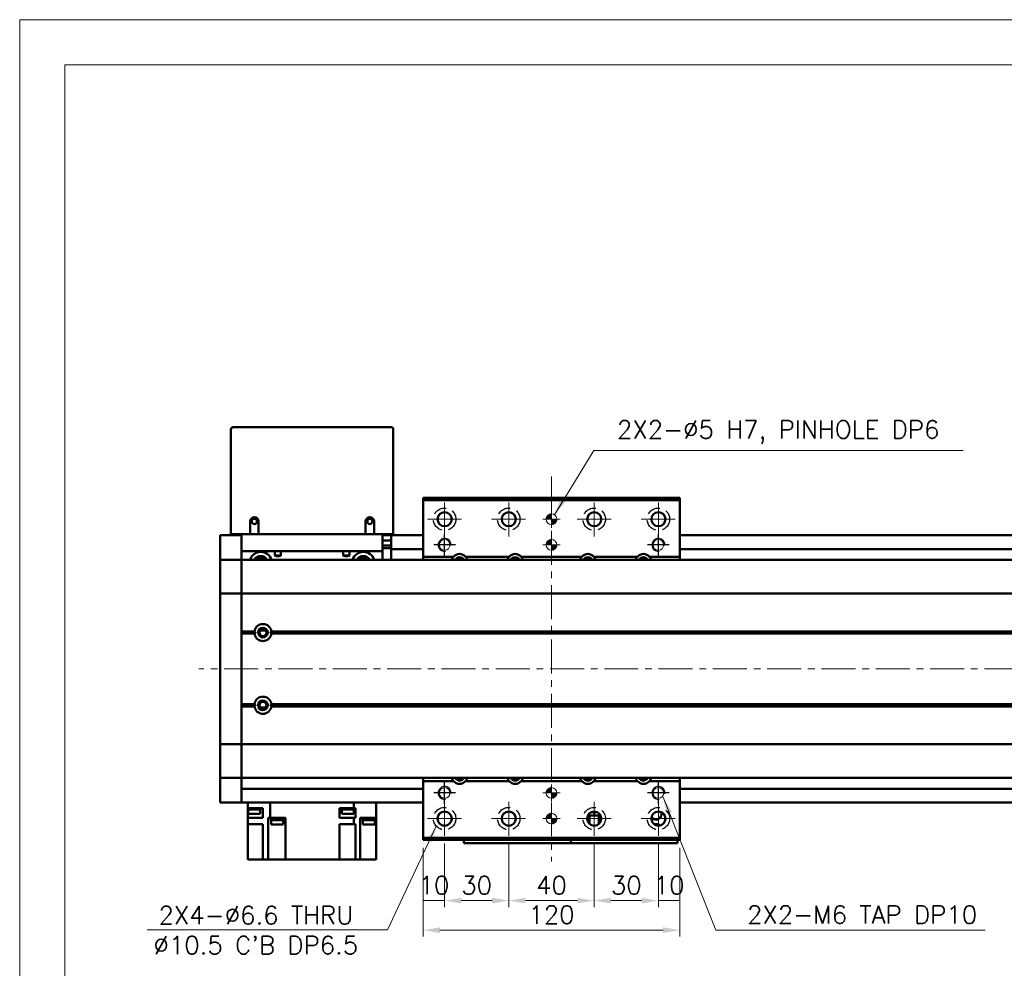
# Model space of a CAD drawing. Header units: millimetres. Extents: x 46891 to 50316, y 6223 to 9780.
# Tile 3 of 7: x 48547 to 49007, y 9336 to 9780. Entities that reach past the tile are written whole.
import ezdxf

# ---------------------------------------------------------------- set-up
doc = ezdxf.new("R2010")
doc.units = ezdxf.units.MM
doc.header["$LTSCALE"] = 0.5
doc.linetypes.add('CENTER', pattern=[50.8, 31.75, -6.35, 6.35, -6.35])
doc.linetypes.add('HIDDENX2', pattern=[19.05, 12.7, -6.35])
doc.layers.get('0').update_dxf_attribs({"lineweight": 20})
doc.layers.add('1', color=1, linetype='CENTER', lineweight=13)
doc.layers.add('외형선(ISO)', color=7, linetype='Continuous', lineweight=50)
doc.layers.add('2', color=2, linetype='HIDDENX2')
doc.layers.add('DIM', color=4, linetype='Continuous')
doc.styles.add('DSR TEXT', font='romans.shx', dxfattribs={"bigfont": 'whgtxt.shx'})
doc.styles.get("Standard").update_dxf_attribs({"font": 'romans.shx', "bigfont": 'whgtxt.shx'})
doc.dimstyles.new('DSR', dxfattribs={"dimscale": 2, "dimtxt": 3, "dimasz": 3, "dimexe": 0.5, "dimexo": 0.5, "dimgap": 0.5, "dimtad": 1, "dimdsep": 46, "dimtxsty": 'Standard', "dimcen": 2.5, "dimclrd": 4, "dimclre": 4, "dimclrt": 2, "dimadec": 0, "dimazin": 2, "dimtfac": 1, "dimtmove": 0, "dimatfit": 3, "dimfxl": 0, "dimlwd": -1, "dimlwe": -1, "dimarcsym": 0})

# ---------------------------------------------------------------- blocks, each defined once
blk = doc.blocks.new('A$C1C1952E1')
at = {"color": 1}
blk.add_lwpolyline([(0, 0), (420, 0), (420, 297), (0, 297)], close=True, dxfattribs=at)
at = {"color": 3}
blk.add_lwpolyline([(5, 5), (415, 5), (415, 292), (5, 292)], close=True, dxfattribs=at)
blk = doc.blocks.new('tap6')
blk.add_circle((0, 0), 2.5)
at = {"layer": 'DIM', "color": 1}
for p, q in [((0, -5.04), (0, 5.04)), ((-5.04, 0), (5.04, 0))]:
    blk.add_line(p, q, dxfattribs=at)
blk.add_arc((0, 0), 3, 263.303, 187.8802, dxfattribs=at)
blk = doc.blocks.new('A$C33E56CC6')
h = blk.add_hatch()
h.set_pattern_fill('ANSI31', color=256, style=0)
h.set_pattern_definition([(45, (-7065.45672, -6508.5399), (-0.0883883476, 0.0883883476), [])])
h.paths.add_polyline_path([(4, 6.5, 0.414214), (1.5, 4), (4, 4)])
h.paths.add_polyline_path([(6.5, 4), (4, 4), (4, 1.5, 0.414214)])
blk.add_circle((4, 4), 2.5)
at = {"layer": '1'}
for p, q in [((4, 0), (4, 8)), ((0, 4), (8, 4))]:
    blk.add_line(p, q, dxfattribs=at)
blk = doc.blocks.new('*D94')
at = {"color": 1, "linetype": 'ByBlock'}
for p, q in [((48735.45, 9392.74), (48735.45, 9364.98)), ((48745.45, 9394.74), (48745.45, 9364.98)), ((48745.45, 9367.98), (48735.45, 9367.98))]:
    blk.add_line(p, q, dxfattribs=at)
at = {"layer": 'Defpoints', "color": 0}
for p in [(48735.45, 9396.34), (48745.45, 9398.34), (48735.45, 9367.98)]:
    blk.add_point(p, dxfattribs=at)
at = {"color": 3, "insert": (48740.45, 9375.18), "char_height": 8.4, "attachment_point": 5, "style": 'DSR TEXT'}
blk.add_mtext('10', dxfattribs=at)
blk = doc.blocks.new('*D95')
at = {"color": 1, "linetype": 'ByBlock'}
for p, q in [((48745.45, 9394.74), (48745.45, 9364.98)), ((48775.45, 9394.74), (48775.45, 9364.98)), ((48767.65, 9367.98), (48753.25, 9367.98))]:
    blk.add_line(p, q, dxfattribs=at)
at = {"color": 1}
for points in [[(48753.25, 9369.28), (48753.25, 9366.68), (48745.45, 9367.98)], [(48767.65, 9369.28), (48767.65, 9366.68), (48775.45, 9367.98)]]:
    blk.add_solid(points, dxfattribs=at)
at = {"layer": 'Defpoints', "color": 0}
for p in [(48745.45, 9398.34), (48775.45, 9398.34), (48745.45, 9367.98)]:
    blk.add_point(p, dxfattribs=at)
at = {"color": 3, "insert": (48760.45, 9375.18), "char_height": 8.4, "attachment_point": 5, "style": 'DSR TEXT'}
blk.add_mtext('30', dxfattribs=at)
blk = doc.blocks.new('*D96')
at = {"color": 1, "linetype": 'ByBlock'}
for p, q in [((48775.45, 9394.74), (48775.45, 9364.98)), ((48815.45, 9394.74), (48815.45, 9364.98)), ((48783.25, 9367.98), (48807.65, 9367.98))]:
    blk.add_line(p, q, dxfattribs=at)
at = {"color": 1}
for points in [[(48783.25, 9369.28), (48783.25, 9366.68), (48775.45, 9367.98)], [(48807.65, 9369.28), (48807.65, 9366.68), (48815.45, 9367.98)]]:
    blk.add_solid(points, dxfattribs=at)
at = {"layer": 'Defpoints', "color": 0}
for p in [(48775.45, 9398.34), (48815.45, 9398.34), (48815.45, 9367.98)]:
    blk.add_point(p, dxfattribs=at)
at = {"color": 3, "insert": (48795.45, 9375.18), "char_height": 8.4, "attachment_point": 5, "style": 'DSR TEXT'}
blk.add_mtext('40', dxfattribs=at)
blk = doc.blocks.new('*D97')
at = {"color": 1, "linetype": 'ByBlock'}
for p, q in [((48815.45, 9394.74), (48815.45, 9364.98)), ((48845.45, 9394.74), (48845.45, 9364.98)), ((48823.25, 9367.98), (48837.65, 9367.98))]:
    blk.add_line(p, q, dxfattribs=at)
at = {"color": 1}
for points in [[(48823.25, 9369.28), (48823.25, 9366.68), (48815.45, 9367.98)], [(48837.65, 9369.28), (48837.65, 9366.68), (48845.45, 9367.98)]]:
    blk.add_solid(points, dxfattribs=at)
at = {"layer": 'Defpoints', "color": 0}
for p in [(48815.45, 9398.34), (48845.45, 9398.34), (48845.45, 9367.98)]:
    blk.add_point(p, dxfattribs=at)
at = {"color": 3, "insert": (48830.45, 9375.18), "char_height": 8.4, "attachment_point": 5, "style": 'DSR TEXT'}
blk.add_mtext('30', dxfattribs=at)
blk = doc.blocks.new('*D98')
at = {"color": 1, "linetype": 'ByBlock'}
for p, q in [((48845.45, 9394.74), (48845.45, 9364.98)), ((48855.45, 9392.74), (48855.45, 9364.98)), ((48845.45, 9367.98), (48855.45, 9367.98))]:
    blk.add_line(p, q, dxfattribs=at)
at = {"layer": 'Defpoints', "color": 0}
for p in [(48845.45, 9398.34), (48855.45, 9396.34), (48855.45, 9367.98)]:
    blk.add_point(p, dxfattribs=at)
at = {"color": 3, "insert": (48850.45, 9375.18), "char_height": 8.4, "attachment_point": 5, "style": 'DSR TEXT'}
blk.add_mtext('10', dxfattribs=at)
blk = doc.blocks.new('*D99')
at = {"color": 1, "linetype": 'ByBlock'}
for p, q in [((48735.45, 9392.74), (48735.45, 9351.18)), ((48855.45, 9392.74), (48855.45, 9351.18)), ((48847.65, 9354.18), (48743.25, 9354.18))]:
    blk.add_line(p, q, dxfattribs=at)
at = {"color": 1}
for points in [[(48743.25, 9355.48), (48743.25, 9352.88), (48735.45, 9354.18)], [(48847.65, 9355.48), (48847.65, 9352.88), (48855.45, 9354.18)]]:
    blk.add_solid(points, dxfattribs=at)
at = {"layer": 'Defpoints', "color": 0}
for p in [(48735.45, 9396.34), (48855.45, 9396.34), (48735.45, 9354.18)]:
    blk.add_point(p, dxfattribs=at)
at = {"color": 3, "insert": (48795.45, 9361.38), "char_height": 8.4, "attachment_point": 5, "style": 'DSR TEXT'}
blk.add_mtext('120', dxfattribs=at)

msp = doc.modelspace()

# ---------------------------------------------------------------- linework, layer by layer
at = {"layer": '1'}
for p, q in [((48795.45364, 9566.34039), (48795.45364, 9386.34039)), ((48745.45364, 9538.34039), (48745.45364, 9554.34039)), ((48775.45364, 9538.34039), (48775.45364, 9554.34039)), ((48815.45364, 9538.34039), (48815.45364, 9554.34039)), ((48845.45364, 9538.34039), (48845.45364, 9554.34039)), ((48737.45364, 9546.34039), (48753.45364, 9546.34039)), ((48767.45364, 9546.34039), (48783.45364, 9546.34039)), ((48807.45364, 9546.34039), (48823.45364, 9546.34039)), ((48837.45364, 9546.34039), (48853.45364, 9546.34039)), ((49750.45364, 9476.34039), (48630.45364, 9476.34039)), ((48745.45364, 9398.34039), (48745.45364, 9414.34039)), ((48775.45364, 9398.34039), (48775.45364, 9414.34039)), ((48815.45364, 9398.34039), (48815.45364, 9414.34039)), ((48845.45364, 9398.34039), (48845.45364, 9414.34039)), ((48737.45364, 9406.34039), (48753.45364, 9406.34039)), ((48767.45364, 9406.34039), (48783.45364, 9406.34039)), ((48807.45364, 9406.34039), (48823.45364, 9406.34039)), ((48837.45364, 9406.34039), (48853.45364, 9406.34039))]:
    msp.add_line(p, q, dxfattribs=at)
at = {"layer": '2'}
for centre in [(48745.45364, 9546.34039), (48775.45364, 9546.34039), (48815.45364, 9546.34039), (48845.45364, 9546.34039), (48745.45364, 9406.34039), (48775.45364, 9406.34039), (48815.45364, 9406.34039), (48845.45364, 9406.34039)]:
    msp.add_circle(centre, 5.25, dxfattribs=at)
at = {"layer": '외형선(ISO)'}
for p, q in [((48645.45364, 9588.34039), (48645.45364, 9539.34039)), ((48720.45364, 9589.34039), (48646.45364, 9589.34039)), ((48721.45364, 9539.34039), (48721.45364, 9588.34039)), ((48735.45364, 9555.34039), (48735.45364, 9556.34039)), ((48735.45364, 9556.34039), (48855.45364, 9556.34039)), ((48735.45364, 9528.84039), (48735.45364, 9555.34039)), ((48735.45364, 9555.34039), (48855.45364, 9555.34039)), ((48855.45364, 9556.34039), (48855.45364, 9555.34039)), ((48855.45364, 9555.34039), (48855.45364, 9528.84039)), ((48654.45364, 9539.34039), (48654.45364, 9545.34039)), ((48658.45364, 9545.34039), (48658.45364, 9539.34039)), ((48708.45364, 9539.34039), (48708.45364, 9545.34039)), ((48712.45364, 9545.34039), (48712.45364, 9539.34039)), ((48646.45364, 9539.34039), (48645.45364, 9539.34039)), ((48654.45364, 9539.34039), (48646.45364, 9539.34039)), ((48650.45364, 9539.34039), (48650.45364, 9531.34039)), ((48658.45364, 9539.34039), (48654.45364, 9539.34039)), ((48708.45364, 9539.34039), (48658.45364, 9539.34039)), ((48712.45364, 9539.34039), (48708.45364, 9539.34039)), ((48720.45364, 9539.34039), (48712.45364, 9539.34039)), ((48716.45364, 9531.34039), (48716.45364, 9539.34039)), ((48721.45364, 9539.34039), (48720.45364, 9539.34039)), ((48640.45364, 9538.84039), (48640.45364, 9535.84039)), ((48650.45364, 9538.84039), (48640.45364, 9538.84039)), ((48640.45364, 9533.98023), (48640.45364, 9535.84039)), ((48720.45364, 9538.84039), (48716.45364, 9538.84039)), ((48720.45364, 9536.44039), (48716.45364, 9536.44039)), ((48720.45364, 9535.84039), (48720.45364, 9538.84039)), ((48735.45364, 9538.84039), (48720.45364, 9538.84039)), ((48720.45364, 9535.84039), (48720.45364, 9533.34039)), ((49730.45364, 9538.84039), (48855.45364, 9538.84039)), ((48640.45364, 9533.07227), (48640.45364, 9533.98023)), ((48640.45364, 9527.8006), (48640.45364, 9533.07227)), ((48650.45364, 9527.34039), (48650.45364, 9531.34039)), ((48650.45364, 9531.34039), (48716.45364, 9531.34039)), ((48666.02388, 9529.34039), (48666.02388, 9531.34039)), ((48668.88341, 9531.34039), (48668.88341, 9529.34039)), ((48698.02388, 9529.34039), (48698.02388, 9531.34039)), ((48700.88341, 9531.34039), (48700.88341, 9529.34039)), ((48720.45364, 9534.14039), (48716.45364, 9534.14039)), ((48716.45364, 9532.84459), (48720.45364, 9532.84459)), ((48716.45364, 9531.34039), (48716.45364, 9527.34039)), ((48720.45364, 9532.34039), (48720.45364, 9533.34039)), ((48720.45364, 9532.34039), (48720.45364, 9528.34039)), ((48735.45364, 9532.34039), (48720.45364, 9532.34039)), ((49730.45364, 9532.34039), (48855.45364, 9532.34039)), ((48640.45364, 9527.34039), (48640.45364, 9527.8006)), ((48640.45364, 9527.34039), (48640.45364, 9524.63189)), ((48650.45364, 9527.34039), (48640.45364, 9527.34039)), ((48650.45364, 9524.63189), (48650.45364, 9527.34039)), ((48650.45364, 9527.34039), (49730.45364, 9527.34039)), ((48650.45364, 9527.34039), (48650.45364, 9524.63189)), ((48668.88341, 9529.34039), (48666.02388, 9529.34039)), ((48700.88341, 9529.34039), (48698.02388, 9529.34039)), ((48720.45364, 9528.34039), (48720.45364, 9527.34039)), ((48735.45364, 9528.84039), (48749.65856, 9528.84039)), ((48735.45364, 9527.34039), (48735.45364, 9528.84039)), ((48755.24873, 9528.84039), (48775.65856, 9528.84039)), ((48781.24873, 9528.84039), (48809.65856, 9528.84039)), ((48815.24873, 9528.84039), (48835.65856, 9528.84039)), ((48841.24873, 9528.84039), (48855.45364, 9528.84039)), ((48855.45364, 9528.84039), (48855.45364, 9527.34039)), ((48640.45364, 9524.63189), (48640.45364, 9512.03189)), ((48650.45364, 9512.03189), (48650.45364, 9524.63189)), ((48650.45364, 9524.63189), (48650.45364, 9512.03189)), ((48640.45364, 9511.5678), (48640.45364, 9512.03189)), ((48640.45364, 9511.5678), (48640.45364, 9509.5678)), ((48650.45364, 9511.5678), (48640.45364, 9511.5678)), ((48650.45364, 9512.03189), (48650.45364, 9511.5678)), ((48650.45364, 9511.5678), (48650.45364, 9512.03189)), ((48650.45364, 9509.5678), (48650.45364, 9511.5678)), ((48650.45364, 9511.5678), (49730.45364, 9511.5678)), ((48650.45364, 9511.5678), (48650.45364, 9509.5678)), ((48640.45364, 9443.11299), (48640.45364, 9509.5678)), ((48650.45364, 9509.5678), (48650.45364, 9443.11299)), ((48650.45364, 9493.84039), (48650.45364, 9509.5678)), ((48650.45364, 9493.84039), (48656.48502, 9493.84039)), ((48650.45364, 9493.34039), (48656.95364, 9493.34039)), ((48661.72943, 9494.34039), (48659.17785, 9494.34039)), ((48663.95364, 9493.34039), (49716.95364, 9493.34039)), ((48664.42227, 9493.84039), (49716.48502, 9493.84039)), ((48650.45364, 9492.84039), (48656.48502, 9492.84039)), ((48650.45364, 9459.84039), (48650.45364, 9492.84039)), ((48664.42227, 9492.84039), (49716.48502, 9492.84039)), ((48650.45364, 9459.84039), (48656.48502, 9459.84039)), ((48650.45364, 9459.34039), (48656.95364, 9459.34039)), ((48650.45364, 9458.84039), (48656.48502, 9458.84039)), ((48650.45364, 9443.11299), (48650.45364, 9458.84039)), ((48661.72943, 9458.34039), (48659.17785, 9458.34039)), ((48663.95364, 9459.34039), (49716.95364, 9459.34039)), ((48664.42227, 9459.84039), (49716.48502, 9459.84039)), ((48664.42227, 9458.84039), (49716.48502, 9458.84039)), ((48640.45364, 9443.11299), (48640.45364, 9441.11299)), ((48650.45364, 9441.11299), (48650.45364, 9443.11299)), ((48650.45364, 9443.11299), (48650.45364, 9441.11299)), ((48640.45364, 9440.64889), (48640.45364, 9441.11299)), ((48650.45364, 9441.11299), (48640.45364, 9441.11299)), ((48640.45364, 9440.64889), (48640.45364, 9428.0489)), ((48650.45364, 9441.11299), (48650.45364, 9440.64889)), ((48650.45364, 9441.11299), (49730.45364, 9441.11299)), ((48650.45364, 9440.64889), (48650.45364, 9441.11299)), ((48650.45364, 9428.0489), (48650.45364, 9440.64889)), ((48650.45364, 9440.64889), (48650.45364, 9428.0489)), ((48640.45364, 9428.0489), (48640.45364, 9425.34039)), ((48640.45364, 9424.88019), (48640.45364, 9425.34039)), ((48650.45364, 9425.34039), (48640.45364, 9425.34039)), ((48640.45364, 9419.60852), (48640.45364, 9424.88019)), ((48650.45364, 9425.34039), (48650.45364, 9428.0489)), ((48650.45364, 9428.0489), (48650.45364, 9425.34039)), ((48650.45364, 9425.34039), (48650.45364, 9424.88019)), ((48650.45364, 9425.34039), (49730.45364, 9425.34039)), ((48650.45364, 9424.88019), (48650.45364, 9419.60852)), ((48735.45364, 9423.84039), (48735.45364, 9425.34039)), ((48855.45364, 9425.34039), (48855.45364, 9423.84039)), ((48640.45364, 9418.70056), (48640.45364, 9419.60852)), ((48735.45364, 9420.34039), (48650.45364, 9420.34039)), ((48650.45364, 9419.60852), (48650.45364, 9418.70056)), ((48749.65856, 9423.84039), (48735.45364, 9423.84039)), ((48735.45364, 9397.34039), (48735.45364, 9423.84039)), ((48775.65856, 9423.84039), (48755.24873, 9423.84039)), ((48809.65856, 9423.84039), (48781.24873, 9423.84039)), ((48835.65856, 9423.84039), (48815.24873, 9423.84039)), ((48855.45364, 9423.84039), (48841.24873, 9423.84039)), ((48855.45364, 9423.84039), (48855.45364, 9397.34039)), ((49730.45364, 9420.34039), (48855.45364, 9420.34039)), ((48640.45364, 9416.84039), (48640.45364, 9418.70056)), ((48640.45364, 9416.84039), (48640.45364, 9413.84039)), ((48650.45364, 9416.84039), (48650.45364, 9418.70056)), ((48650.45364, 9418.70056), (48650.45364, 9416.84039)), ((48650.45364, 9416.84039), (48650.45364, 9413.84039)), ((48650.45364, 9413.84039), (48650.45364, 9416.84039)), ((48650.45364, 9413.84039), (48640.45364, 9413.84039)), ((48735.45364, 9413.84039), (48650.45364, 9413.84039)), ((48653.41873, 9411.24039), (48653.45364, 9411.24039)), ((48653.41873, 9411.24039), (48653.41873, 9410.54039)), ((48659.31873, 9410.54039), (48653.41873, 9410.54039)), ((48653.45364, 9413.84039), (48653.45364, 9411.24039)), ((48659.01362, 9411.24039), (48653.45364, 9411.24039)), ((48653.45364, 9406.74039), (48653.45364, 9410.54039)), ((48653.56873, 9410.54039), (48653.56873, 9408.54039)), ((48659.01362, 9411.24039), (48660.45364, 9411.24039)), ((48659.16873, 9410.54039), (48659.16873, 9408.54039)), ((48659.31873, 9411.24039), (48659.31873, 9410.54039)), ((48660.45364, 9411.24039), (48660.45364, 9406.74039)), ((48663.89427, 9413.84039), (48663.89427, 9406.74039)), ((48699.66386, 9411.24039), (48696.25364, 9411.24039)), ((48696.25364, 9406.74039), (48696.25364, 9411.24039)), ((48697.16639, 9411.24039), (48697.16639, 9410.54039)), ((48703.06639, 9410.54039), (48697.16639, 9410.54039)), ((48697.31639, 9410.54039), (48697.31639, 9408.54039)), ((48699.66386, 9411.24039), (48700.56893, 9411.24039)), ((48703.01301, 9411.24039), (48700.56893, 9411.24039)), ((48702.91639, 9410.54039), (48702.91639, 9408.54039)), ((48703.01301, 9413.84039), (48703.01301, 9411.24039)), ((48703.41232, 9411.24039), (48703.01301, 9411.24039)), ((48703.06639, 9411.24039), (48703.06639, 9410.54039)), ((48703.41232, 9411.24039), (48703.73227, 9411.24039)), ((48703.73227, 9411.24039), (48703.73227, 9406.74039)), ((48713.45364, 9413.84039), (48713.45364, 9406.74039)), ((48713.45364, 9411.24039), (48713.48856, 9411.24039)), ((48713.48856, 9410.54039), (48713.45364, 9410.54039)), ((48713.48856, 9411.24039), (48713.48856, 9410.54039)), ((49730.45364, 9413.84039), (48855.45364, 9413.84039)), ((48653.45364, 9403.74039), (48653.45364, 9406.74039)), ((48653.45364, 9406.74039), (48659.01362, 9406.74039)), ((48659.16873, 9408.54039), (48653.56873, 9408.54039)), ((48660.45364, 9406.74039), (48659.01362, 9406.74039)), ((48662.94556, 9406.74039), (48662.94556, 9387.24039)), ((48662.94556, 9406.74039), (48663.49497, 9406.74039)), ((48663.89427, 9406.74039), (48663.49497, 9406.74039)), ((48670.95364, 9406.74039), (48663.89427, 9406.74039)), ((48664.15768, 9406.74039), (48664.15768, 9406.24039)), ((48670.15768, 9406.24039), (48664.15768, 9406.24039)), ((48664.20768, 9406.24039), (48664.20768, 9405.54039)), ((48670.10768, 9405.54039), (48664.20768, 9405.54039)), ((48664.35768, 9405.54039), (48664.35768, 9403.54039)), ((48669.95768, 9405.54039), (48669.95768, 9403.54039)), ((48670.10768, 9406.24039), (48670.10768, 9405.54039)), ((48670.15768, 9406.74039), (48670.15768, 9406.24039)), ((48670.95364, 9406.74039), (48670.95364, 9387.24039)), ((48696.25364, 9406.74039), (48703.01301, 9406.74039)), ((48702.91639, 9408.54039), (48697.31639, 9408.54039)), ((48703.01301, 9406.74039), (48703.01301, 9403.74039)), ((48703.01301, 9406.74039), (48703.41232, 9406.74039)), ((48703.73227, 9406.74039), (48703.41232, 9406.74039)), ((48705.95364, 9406.74039), (48705.95364, 9387.24039)), ((48705.95364, 9406.74039), (48707.89366, 9406.74039)), ((48706.94235, 9406.74039), (48706.94235, 9406.24039)), ((48712.94235, 9406.24039), (48706.94235, 9406.24039)), ((48706.99235, 9406.24039), (48706.99235, 9405.54039)), ((48712.89235, 9405.54039), (48706.99235, 9405.54039)), ((48707.14235, 9405.54039), (48707.14235, 9403.54039)), ((48713.45364, 9406.74039), (48707.89366, 9406.74039)), ((48712.74235, 9405.54039), (48712.74235, 9403.54039)), ((48712.89235, 9406.24039), (48712.89235, 9405.54039)), ((48712.94235, 9406.74039), (48712.94235, 9406.24039)), ((48713.45364, 9406.74039), (48713.45364, 9387.24039)), ((48812.45364, 9407.71516), (48812.45364, 9404.96562)), ((48812.95364, 9407.84041), (48812.51426, 9407.84041)), ((48818.39301, 9407.84043), (48812.51427, 9407.84043)), ((48812.95364, 9407.84041), (48813.25364, 9407.84041)), ((48812.95364, 9404.18632), (48812.95364, 9407.84041)), ((48817.65364, 9407.84041), (48813.25364, 9407.84041)), ((48813.25364, 9407.84041), (48813.25364, 9403.88072)), ((48815.04065, 9409.61445), (48814.85364, 9409.24043)), ((48814.85364, 9409.24043), (48815.05364, 9409.24043)), ((48815.05364, 9409.24043), (48815.05364, 9408.84043)), ((48815.05364, 9408.84043), (48815.85364, 9408.84043)), ((48815.85364, 9409.24043), (48816.05364, 9409.24043)), ((48815.85364, 9408.84043), (48815.85364, 9409.24043)), ((48816.05364, 9409.24043), (48815.86663, 9409.61445)), ((48817.65364, 9407.84041), (48817.95364, 9407.84041)), ((48817.65364, 9403.88072), (48817.65364, 9407.84041)), ((48818.39302, 9407.84041), (48817.95364, 9407.84041)), ((48817.95364, 9407.84041), (48817.95364, 9404.18632)), ((48818.45364, 9407.71516), (48818.45364, 9404.96562)), ((48653.45364, 9403.74039), (48653.45364, 9387.24039)), ((48659.01362, 9403.74039), (48653.45364, 9403.74039)), ((48659.01362, 9403.74039), (48660.45364, 9403.74039)), ((48660.45364, 9403.74039), (48660.45364, 9387.24039)), ((48669.95768, 9403.54039), (48664.35768, 9403.54039)), ((48696.25364, 9387.24039), (48696.25364, 9403.74039)), ((48703.01301, 9403.74039), (48696.25364, 9403.74039)), ((48703.41232, 9403.74039), (48703.01301, 9403.74039)), ((48703.41232, 9403.74039), (48703.73227, 9403.74039)), ((48703.73227, 9403.74039), (48703.73227, 9387.24039)), ((48712.74235, 9403.54039), (48707.14235, 9403.54039)), ((48735.45364, 9396.34039), (48735.45364, 9397.34039)), ((48855.45364, 9397.34039), (48735.45364, 9397.34039)), ((48735.45364, 9396.34039), (48855.45364, 9396.34039)), ((48754.45364, 9396.34039), (48754.45364, 9394.84044)), ((48804.45364, 9394.84044), (48804.45364, 9396.34039)), ((48804.45364, 9396.34039), (48804.45364, 9394.84044)), ((48804.45364, 9394.84044), (48804.45364, 9396.34039)), ((48804.45364, 9396.34039), (48804.45364, 9394.84044)), ((48854.45364, 9394.84044), (48854.45364, 9396.34039)), ((48855.45364, 9397.34039), (48855.45364, 9396.34039)), ((48754.45364, 9394.84042), (48754.45364, 9394.84044)), ((48754.45364, 9394.84042), (48804.45364, 9394.84042)), ((48757.45364, 9394.84044), (48801.45364, 9394.84044)), ((48804.45364, 9394.84042), (48804.45364, 9394.84044)), ((48804.45364, 9394.84042), (48804.45364, 9394.84044)), ((48804.45364, 9394.84042), (48854.45364, 9394.84042)), ((48807.45364, 9394.84044), (48851.45364, 9394.84044)), ((48656.95364, 9387.24039), (48653.45364, 9387.24039)), ((48656.95364, 9387.24039), (48660.45364, 9387.24039)), ((48660.45364, 9387.24039), (48662.94556, 9387.24039)), ((48667.45364, 9387.24039), (48662.94556, 9387.24039)), ((48667.45364, 9387.24039), (48670.95364, 9387.24039)), ((48696.25364, 9387.24039), (48670.95364, 9387.24039)), ((48696.25364, 9387.24039), (48699.75364, 9387.24039)), ((48703.73227, 9387.24039), (48699.75364, 9387.24039)), ((48703.73227, 9387.24039), (48705.95364, 9387.24039)), ((48705.95364, 9387.24039), (48709.45364, 9387.24039)), ((48713.45364, 9387.24039), (48709.45364, 9387.24039))]:
    msp.add_line(p, q, dxfattribs=at)
for centre, radius in [((48745.45364, 9546.34039), 3.3), ((48775.45364, 9546.34039), 3.3), ((48815.45364, 9546.34039), 3.3), ((48845.45364, 9546.34039), 3.3), ((48656.45364, 9545.34039), 1.2295), ((48710.45364, 9545.34039), 1.2295), ((48660.45364, 9493.34039), 2.25), ((48660.45364, 9493.34039), 1.621), ((48660.45364, 9459.34039), 2.25), ((48660.45364, 9459.34039), 1.621), ((48745.45364, 9406.34039), 3.3), ((48775.45364, 9406.34039), 3.3), ((48815.45364, 9406.34039), 3.3), ((48845.45364, 9406.34039), 3.3)]:
    msp.add_circle(centre, radius, dxfattribs=at)
for centre, radius, start, end in [((48646.45364, 9588.34039), 1, 90, 180), ((48720.45364, 9588.34039), 1, 0, 90), ((48656.45364, 9545.34039), 2, 0, 180), ((48710.45364, 9545.34039), 2, 0, 180), ((48659.45364, 9525.84039), 5.25, 16.6015494, 163.3984506), ((48707.45364, 9525.84039), 5.25, 16.6015494, 163.3984506), ((48752.45364, 9526.34039), 3.75, 41.8103149, 138.1896851), ((48778.45364, 9526.34039), 3.75, 41.8103149, 138.1896851), ((48812.45364, 9526.34039), 3.75, 41.8103149, 138.1896851), ((48838.45364, 9526.34039), 3.75, 41.8103149, 138.1896851), ((48659.45364, 9525.84039), 3.3, 27.0356914, 152.9643086), ((48659.45364, 9525.84039), 2.4585, 37.5987674, 142.4012326), ((48707.45364, 9525.84039), 3.3, 27.0356914, 152.9643086), ((48707.45364, 9525.84039), 2.4585, 37.5987674, 142.4012326), ((48752.45364, 9526.34039), 3.75, 138.1896853, 164.5339428), ((48752.45364, 9526.34039), 2.25, 26.3878847, 153.6121153), ((48752.45364, 9526.34039), 2, 30.0000986, 149.9999014), ((48752.45364, 9526.34039), 3.75, 15.4660572, 41.8103147), ((48778.45364, 9526.34039), 3.75, 138.1896853, 164.5339428), ((48778.45364, 9526.34039), 2.25, 26.3878847, 153.6121153), ((48778.45364, 9526.34039), 2, 30.0000986, 149.9999014), ((48778.45364, 9526.34039), 3.75, 15.4660572, 41.8103147), ((48812.45364, 9526.34039), 3.75, 138.1896853, 164.5339428), ((48812.45364, 9526.34039), 2.25, 26.3878847, 153.6121153), ((48812.45364, 9526.34039), 2, 30.0000986, 149.9999014), ((48812.45364, 9526.34039), 3.75, 15.4660572, 41.8103147), ((48838.45364, 9526.34039), 3.75, 138.1896853, 164.5339428), ((48838.45364, 9526.34039), 2.25, 26.3878847, 153.6121153), ((48838.45364, 9526.34039), 2, 30.0000986, 149.9999014), ((48838.45364, 9526.34039), 3.75, 15.4660572, 41.8103147), ((48660.45364, 9493.34039), 4, 7.1807558, 172.8192442), ((48660.45364, 9493.34039), 4, 187.1807558, 352.8192442), ((48660.45364, 9459.34039), 4, 7.1807558, 172.8192442), ((48660.45364, 9459.34039), 4, 187.1807557, 352.8192443), ((48752.45364, 9426.34039), 3.75, 195.4659627, 221.8103147), ((48752.45364, 9426.34039), 2.25, 206.3877153, 333.6122847), ((48752.45364, 9426.34039), 2, 209.9999015, 330.0000985), ((48752.45364, 9426.34039), 3.75, 318.1896853, 344.5340373), ((48778.45364, 9426.34039), 3.75, 195.4659627, 221.8103147), ((48778.45364, 9426.34039), 2.25, 206.3877153, 333.6122847), ((48778.45364, 9426.34039), 2, 209.9999015, 330.0000985), ((48778.45364, 9426.34039), 3.75, 318.1896853, 344.5340373), ((48812.45364, 9426.34039), 3.75, 195.4659627, 221.8103147), ((48812.45364, 9426.34039), 2.25, 206.3877153, 333.6122847), ((48812.45364, 9426.34039), 2, 209.9999015, 330.0000985), ((48812.45364, 9426.34039), 3.75, 318.1896853, 344.5340373), ((48838.45364, 9426.34039), 3.75, 195.4659627, 221.8103147), ((48838.45364, 9426.34039), 2.25, 206.3877153, 333.6122847), ((48838.45364, 9426.34039), 2, 209.9999015, 330.0000985), ((48838.45364, 9426.34039), 3.75, 318.1896853, 344.5340373), ((48752.45364, 9426.34039), 3.75, 221.8103149, 318.1896851), ((48778.45364, 9426.34039), 3.75, 221.8103149, 318.1896851), ((48812.45364, 9426.34039), 3.75, 221.8103149, 318.1896851), ((48838.45364, 9426.34039), 3.75, 221.8103149, 318.1896851), ((48844.45364, 9408.3404), 2.5, 208.4103156, 24.7196296), ((48844.45364, 9401.3404), 2.5, 45.5992683, 111.7808365)]:
    msp.add_arc(centre, radius, start, end, dxfattribs=at)
for centre, major_axis, start_param, end_param in [((48757.45364, 9394.84044), (-3, 0), 4.712785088, 6.28397751), ((48801.45364, 9394.84044), (3, 0), 0.00039601, 1.570796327), ((48807.45364, 9394.84044), (-3, 0), 4.712605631, 6.283618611), ((48807.45364, 9394.84044), (-3, 0), 4.712460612, 6.283328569), ((48851.45364, 9394.84044), (3, 0), 0.000216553, 1.570796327)]:
    msp.add_ellipse(centre, major_axis=major_axis, ratio=0.00001, start_param=start_param, end_param=end_param, dxfattribs=at)
for points in [[(48668.88341, 9529.34039), (48667.45364, 9528.84078), (48666.02388, 9529.34039)], [(48700.88341, 9529.34039), (48699.45364, 9528.84078), (48698.02388, 9529.34039)]]:
    msp.add_rational_spline(points, [1, 1.22925, 1], degree=2, dxfattribs=at)
for points in [[(48656.95364, 9493.34039), (48656.71933, 9493.57471), (48656.48502, 9493.84039)], [(48656.48502, 9492.84039), (48656.71933, 9493.10608), (48656.95364, 9493.34039)], [(48664.42227, 9493.84039), (48664.18796, 9493.57471), (48663.95364, 9493.34039)], [(48663.95364, 9493.34039), (48664.18796, 9493.10608), (48664.42227, 9492.84039)], [(48656.95364, 9459.34039), (48656.71933, 9459.57471), (48656.48502, 9459.84039)], [(48656.48502, 9458.84039), (48656.71933, 9459.10608), (48656.95364, 9459.34039)], [(48664.42227, 9459.84039), (48664.18796, 9459.57471), (48663.95364, 9459.34039)], [(48663.95364, 9459.34039), (48664.18796, 9459.10608), (48664.42227, 9458.84039)]]:
    msp.add_open_spline(points, degree=2, dxfattribs=at)

# ---------------------------------------------------------------- block references
at = {"xscale": 4.212, "yscale": 4.212, "zscale": 4.212}
msp.add_blockref('A$C1C1952E1', (48546.67132, 8528.99552), dxfattribs=at)
for p in [(48791.45364, 9542.34039), (48791.45364, 9530.34039), (48791.45364, 9414.34039), (48791.45364, 9402.34039)]:
    msp.add_blockref('A$C33E56CC6', p)
at = {"rotation": 90}
for p in [(48745.45364, 9534.34039), (48845.45364, 9534.34039), (48745.45364, 9418.34039), (48845.45364, 9418.34039)]:
    msp.add_blockref('tap6', p, dxfattribs=at)

# ---------------------------------------------------------------- texts
at = {"color": 3, "char_height": 8.4, "style": 'DSR TEXT'}
for s, insert, attachment_point in [('2X2-%%C5 H7, PINHOLE DP6', (48826.09283, 9581.54161), 7), ("2X4-%%C6.6 THRU\\P%%C10.5 C'B DP6.5", (48657.16117, 9354.15498), 5), ('2X2-M6 TAP DP10', (48940.74518, 9361.41416), 5)]:
    msp.add_mtext(s, dxfattribs=dict(at, insert=insert, attachment_point=attachment_point))

# ---------------------------------------------------------------- dimensions: what is measured, and where the dimension line sits
for base, p1, p2, picture, middle in [((48735.45364, 9367.98147), (48745.45364, 9398.34039), (48735.45364, 9396.34039), '*D94', (48740.45364, 9375.18147)), ((48735.45364, 9354.17952), (48855.45364, 9396.34039), (48735.45364, 9396.34039), '*D99', (48795.45364, 9361.37952)), ((48745.45364, 9367.98147), (48775.45364, 9398.34039), (48745.45364, 9398.34039), '*D95', (48760.45364, 9375.18147)), ((48815.45364, 9367.98147), (48775.45364, 9398.34039), (48815.45364, 9398.34039), '*D96', (48795.45364, 9375.18147)), ((48845.45364, 9367.98147), (48815.45364, 9398.34039), (48845.45364, 9398.34039), '*D97', (48830.45364, 9375.18147)), ((48855.45364, 9367.98147), (48845.45364, 9398.34039), (48855.45364, 9396.34039), '*D98', (48850.45364, 9375.18147))]:
    dim = msp.add_linear_dim(base=base, p1=p1, p2=p2, dimstyle='DSR', override={"dimscale": 3, "dimtxt": 2.8, "dimasz": 2.600136, "dimexe": 1, "dimexo": 1.2, "dimgap": 1, "dimdec": 4, "dimtxsty": 'DSR TEXT', "dimclrd": 1, "dimclre": 1, "dimclrt": 3, "dimtdec": 4, "dimtix": 1})
    dim.commit()
    dim.dimension.update_dxf_attribs({"geometry": picture, "text_midpoint": middle})

# ---------------------------------------------------------------- leaders
at = {"annotation_type": 0, "has_hookline": 1}
for points, hookline_direction, text_width in [([(48796.78089, 9548.45898), (48815.29243, 9578.54161), (48823.09283, 9578.54161)], 0, 161.875), ([(48847.65524, 9416.30251), (48872.31977, 9354.21416), (48880.12018, 9354.21416)], 0, 115.25), ([(48741.50133, 9402.88471), (48718.78658, 9354.27699), (48710.98617, 9354.27699)], 1, 101.65)]:
    msp.add_leader(points, dimstyle='DSR', override={"dimscale": 3, "dimtxt": 2.8, "dimasz": 2.600136, "dimexe": 1, "dimexo": 1.2, "dimgap": 1, "dimdec": 4, "dimtxsty": 'DSR TEXT', "dimclrd": 1, "dimclre": 1, "dimclrt": 3, "dimtdec": 4, "dimtix": 1}, dxfattribs=dict(at, hookline_direction=hookline_direction, text_width=text_width))

doc.saveas('drawing.dxf')
